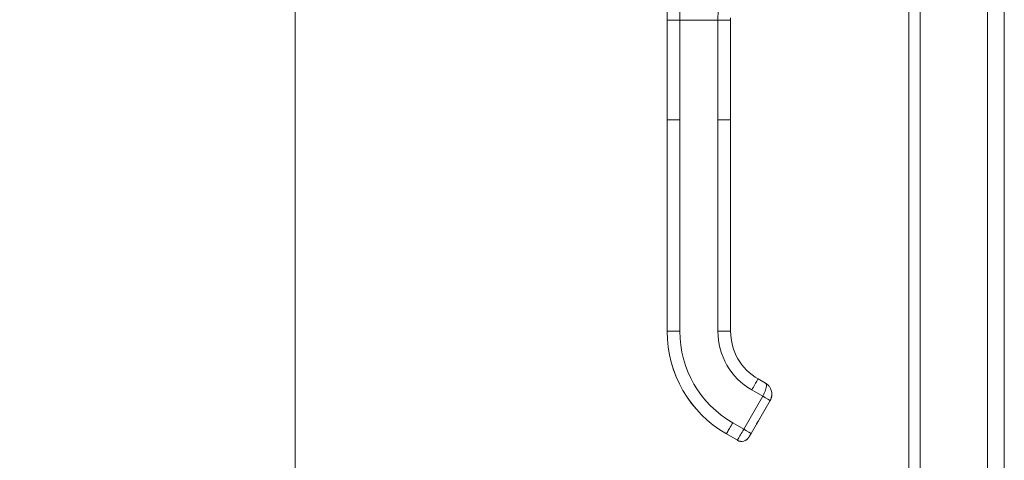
# Model space of a CAD drawing. Header units: inches. Extents: x 1 to 178, y 1 to 113.
# Tile 46 of 66: x 76.65 to 85.8, y 54.53 to 58.64. Entities that reach past the tile are written whole.
import ezdxf

# ---------------------------------------------------------------- set-up
doc = ezdxf.new("R2010")
doc.units = ezdxf.units.IN
doc.header["$LTSCALE"] = 10.666667
doc.header["$MEASUREMENT"] = 0
for name, color, linetype, lineweight in [('Dimension (ANSI)', 7, 'Continuous', 13), ('Visible (ANSI)', 7, 'Continuous', 13), ('Visible Narrow (ANSI)', 7, 'Continuous', 18)]:
    doc.layers.add(name, color=color, linetype=linetype, lineweight=lineweight)
doc.styles.add('Note Text (ANSI)', font='RomanS.shx')
doc.dimstyles.new('Default (ANSI)', dxfattribs={"dimscale": 10.666667, "dimtxt": 0.12, "dimasz": 0.098425, "dimexe": 0.125, "dimexo": 0.0625, "dimgap": 0.031496, "dimtad": 0, "dimtih": 1, "dimtoh": 1, "dimrnd": 1e-08, "dimzin": 0, "dimdsep": 46, "dimtxsty": 'Note Text (ANSI)', "dimcen": 0.09, "dimdle": 0.393701, "dimclrd": 256, "dimclre": 256, "dimclrt": 256, "dimadec": 0, "dimazin": 0, "dimtfac": 1, "dimtofl": 0, "dimtmove": 0, "dimatfit": 3, "dimfxl": 1, "dimtolj": 1, "dimtzin": 4, "dimlwd": -1, "dimlwe": -1, "dimarcsym": 0})

# ---------------------------------------------------------------- blocks, each defined once
blk = doc.blocks.new('*D16')
at = {"layer": 'Defpoints', "color": 0, "transparency": 16777216}
for p in [(79.2097, 75.9247), (85.0231, 75.9247), (85.0231, 46.1747)]:
    blk.add_point(p, dxfattribs=at)
at = {"layer": 'Dimension (ANSI)', "transparency": 16777216}
for p, q in [((84.3565, 75.9247), (77.8764, 75.9247)), ((79.2097, 74.8749), (79.2097, 62.0257)), ((79.2097, 47.2246), (79.2097, 60.0738)), ((84.3565, 46.1747), (77.8764, 46.1747))]:
    blk.add_line(p, q, dxfattribs=at)
for points in [[(79.0347, 74.8749), (79.3847, 74.8749), (79.2097, 75.9247)], [(79.0347, 47.2246), (79.3847, 47.2246), (79.2097, 46.1747)]]:
    blk.add_solid(points, dxfattribs=at)
at = {"layer": 'Dimension (ANSI)', "transparency": 16777216, "insert": (76.6497, 61.6897), "char_height": 1.28, "attachment_point": 1, "style": 'Note Text (ANSI)'}
blk.add_mtext('\\A1;29.75', dxfattribs=at)

msp = doc.modelspace()

# ---------------------------------------------------------------- linework, layer by layer
at = {"layer": 'Visible (ANSI)'}
for p, q in [((84.9179, 46.28), (84.9179, 75.8195)), ((85.6479, 75.8397), (85.6479, 46.2598)), ((82.669, 57.7036), (82.669, 58.6297)), ((83.2595, 58.5698), (83.2595, 58.6297)), ((83.2595, 57.9595), (83.2595, 58.5698)), ((83.2595, 57.8611), (83.2595, 57.9595)), ((83.2595, 57.7036), (83.2595, 57.8611)), ((82.669, 57.7036), (82.669, 55.7351)), ((83.2595, 57.2509), (83.2595, 57.7036)), ((83.2595, 57.2509), (83.2595, 57.1524)), ((83.2595, 56.5422), (83.2595, 57.1524)), ((83.2595, 56.5422), (83.2595, 56.4438)), ((83.2595, 55.8336), (83.2595, 56.4438)), ((83.2595, 55.8336), (83.2595, 55.7351)), ((82.669, 55.7351), (82.669, 55.7344)), ((83.5154, 55.2919), (83.5837, 55.2525)), ((83.6268, 55.0904), (83.4497, 54.7836)), ((83.518, 54.9026), (83.6268, 55.0912)), ((83.6268, 55.0908), (83.518, 54.9023)), ((83.2201, 54.7798), (83.3224, 54.7207))]:
    msp.add_line(p, q, dxfattribs=at)
msp.add_arc((83.3618, 54.7889), 0.0787, 239.99998, 329.99998, dxfattribs=at)
for centre, major_axis in [((83.7713, 55.7344), (-1.1024, 0)), ((83.7713, 55.7351), (-0.5118, 0))]:
    msp.add_ellipse(centre, major_axis=major_axis, ratio=0.999999, start_param=0, end_param=1.047198, dxfattribs=at)
for points in [[(83.5837, 55.2525), (83.5836, 55.2525), (83.5836, 55.2525), (83.5836, 55.2525)], [(83.5957, 55.2445), (83.5916, 55.2476), (83.5875, 55.2503), (83.5837, 55.2525)]]:
    msp.add_open_spline(points, degree=3, dxfattribs=at)
for points, knots in [([(83.5956, 55.2445), (83.602, 55.2397), (83.6082, 55.2341), (83.6143, 55.2271), (83.6149, 55.2264), (83.6155, 55.2256)], [0, 0, 0, 0, 0.06501873, 0.06501873, 0.07294893, 0.07294893, 0.07294893, 0.07294893]), ([(83.63, 55.2035), (83.628, 55.2073), (83.6259, 55.211), (83.6237, 55.2145), (83.6211, 55.2184), (83.6184, 55.2221), (83.6155, 55.2256)], [0.6002671, 0.6002671, 0.6002671, 0.6002671, 0.6666667, 0.6666667, 0.6666667, 0.7420288, 0.7420288, 0.7420288, 0.7420288]), ([(83.63, 55.2035), (83.6359, 55.1917), (83.64, 55.1786), (83.642, 55.1633), (83.6422, 55.1614), (83.6423, 55.1595)], [0, 0, 0, 0, 0.1048205, 0.1048205, 0.1196717, 0.1196717, 0.1196717, 0.1196717]), ([(83.6427, 55.1479), (83.6426, 55.1445), (83.6424, 55.1409), (83.642, 55.1372), (83.6412, 55.1295), (83.6395, 55.1212), (83.637, 55.1132), (83.6344, 55.1053), (83.631, 55.0977), (83.6268, 55.0904)], [0.7934664, 0.7934664, 0.7934664, 0.7934664, 0.8333333, 0.8333333, 0.8333333, 0.9166667, 0.9166667, 0.9166667, 1, 1, 1, 1]), ([(83.6268, 55.0908), (83.6289, 55.0944), (83.6308, 55.0981), (83.6341, 55.1056), (83.6356, 55.1094), (83.6382, 55.1173), (83.6392, 55.1213), (83.6409, 55.1293), (83.6416, 55.1334), (83.6424, 55.1407), (83.6426, 55.1438), (83.6426, 55.147)], [4.1887902, 4.1887902, 4.1887902, 4.1887902, 4.29351, 4.29351, 4.3982297, 4.3982297, 4.5029495, 4.5029495, 4.6076692, 4.6076692, 4.6881784, 4.6881784, 4.6881784, 4.6881784]), ([(83.6425, 55.1443), (83.6424, 55.1421), (83.6422, 55.14), (83.6416, 55.1338), (83.6409, 55.1297), (83.6392, 55.1216), (83.6382, 55.1177), (83.6356, 55.1098), (83.6341, 55.106), (83.6308, 55.0984), (83.6289, 55.0947), (83.6268, 55.0912)], [1.6213566, 1.6213566, 1.6213566, 1.6213566, 1.6755161, 1.6755161, 1.7802358, 1.7802358, 1.8849556, 1.8849556, 1.9896753, 1.9896753, 2.0943951, 2.0943951, 2.0943951, 2.0943951]), ([(83.6427, 55.1503), (83.6427, 55.151), (83.6427, 55.1517), (83.6426, 55.1524), (83.6426, 55.1548), (83.6425, 55.1571), (83.6423, 55.1595)], [0.3226436, 0.3226436, 0.3226436, 0.3226436, 0.33333333, 0.33333333, 0.33333333, 0.36844399, 0.36844399, 0.36844399, 0.36844399]), ([(83.518, 54.9026), (83.516, 54.8992), (83.514, 54.8957), (83.5102, 54.8892), (83.5084, 54.8861), (83.5053, 54.8806), (83.5039, 54.8782), (83.5017, 54.8743), (83.5008, 54.8728), (83.5, 54.8714), (83.4998, 54.8711), (83.4996, 54.8708), (83.4996, 54.8708), (83.4996, 54.8708)], [0, 0, 0, 0, 0.0304646, 0.0304646, 0.0603773, 0.0603773, 0.0903019, 0.0903019, 0.1201954, 0.1201954, 0.1348787, 0.1348787, 0.1406943, 0.1406943, 0.1406943, 0.1406943]), ([(83.518, 54.9023), (83.516, 54.8988), (83.514, 54.8953), (83.5102, 54.8888), (83.5084, 54.8857), (83.5053, 54.8803), (83.5039, 54.8778), (83.5017, 54.874), (83.5008, 54.8725), (83.5, 54.871), (83.4998, 54.8707), (83.4996, 54.8704), (83.4996, 54.8704), (83.4996, 54.8704)], [0, 0, 0, 0, 0.0304646, 0.0304646, 0.0603773, 0.0603773, 0.0903019, 0.0903019, 0.1201954, 0.1201954, 0.1348787, 0.1348787, 0.1406943, 0.1406943, 0.1406943, 0.1406943]), ([(83.4497, 54.7836), (83.4484, 54.7813), (83.4471, 54.7792), (83.446, 54.7771), (83.4448, 54.7751), (83.4437, 54.7732), (83.4427, 54.7714), (83.4417, 54.7697), (83.4408, 54.7682), (83.44, 54.7668), (83.4392, 54.7654), (83.4384, 54.7641), (83.4377, 54.7629), (83.437, 54.7617), (83.4364, 54.7605), (83.4357, 54.7594), (83.4351, 54.7584), (83.4345, 54.7574), (83.434, 54.7564), (83.4335, 54.7555), (83.433, 54.7547), (83.4325, 54.7539), (83.4321, 54.7531), (83.4316, 54.7524), (83.4313, 54.7517), (83.4309, 54.7511), (83.4306, 54.7505), (83.4304, 54.7501), (83.4301, 54.7497), (83.43, 54.7495), (83.43, 54.7495)], [0.0000126, 0.0000126, 0.0000126, 0.0000126, 0.1, 0.1, 0.1, 0.2, 0.2, 0.2, 0.3, 0.3, 0.3, 0.4, 0.4, 0.4, 0.5, 0.5, 0.5, 0.6, 0.6, 0.6, 0.7, 0.7, 0.7, 0.8, 0.8, 0.8, 0.9, 0.9, 0.9, 1, 1, 1, 1])]:
    msp.add_open_spline(points, degree=3, knots=knots, dxfattribs=at)
at = {"layer": 'Visible Narrow (ANSI)'}
for p, q in [((85.0231, 75.8397), (85.0231, 46.2598)), ((85.8041, 46.8733), (85.8041, 75.2262)), ((82.7871, 57.7038), (82.7871, 58.6299)), ((82.7871, 58.6299), (83.1414, 58.6299)), ((83.1414, 57.7038), (83.1414, 58.6299)), ((82.7871, 57.7038), (82.7871, 55.7353)), ((83.1414, 57.7038), (83.1414, 55.7353)), ((83.3815, 54.8238), (83.5587, 55.1307)), ((83.4564, 55.1897), (83.5587, 55.1307)), ((83.4497, 54.7844), (83.6268, 55.0912)), ((83.6268, 55.0904), (83.4497, 54.7836)), ((83.518, 54.9026), (83.6268, 55.0912)), ((83.6268, 55.0908), (83.518, 54.9023)), ((83.6268, 55.0908), (83.518, 54.9023)), ((83.518, 54.9019), (83.6268, 55.0905)), ((83.6268, 55.0912), (83.6268, 55.0912)), ((83.6268, 55.0912), (83.6268, 55.0912)), ((83.6268, 55.0908), (83.6268, 55.0908)), ((83.6268, 55.0905), (83.6268, 55.0904)), ((83.2792, 54.8829), (83.3815, 54.8238)), ((83.4995, 54.8703), (83.4995, 54.8705)), ((83.4995, 54.8699), (83.4995, 54.8702)), ((83.2201, 54.7805), (83.2201, 54.7798)), ((83.2201, 54.7805), (83.3224, 54.7214)), ((83.2201, 54.7798), (83.3224, 54.7207)), ((83.43, 54.7495), (83.43, 54.7502)), ((83.3224, 54.7207), (83.3224, 54.7214))]:
    msp.add_line(p, q, dxfattribs=at)
for centre, radius, start, end in [((83.5246, 55.1499), 0.0996, 46.99745, 47.00219), ((83.4835, 54.8795), 0.0185, 330.00002, 336.74674), ((83.4835, 54.8792), 0.0185, 330.00002, 336.74674), ((83.4835, 54.8798), 0.0185, 330.00002, 331.00099), ((83.4835, 54.8794), 0.0185, 330.00002, 331.00099), ((83.3618, 54.7896), 0.0787, 239.99998, 329.99871)]:
    msp.add_arc(centre, radius, start, end, dxfattribs=at)
for centre, major_axis, ratio, start_param, end_param in [((83.7713, 55.7351), (-1.1024, 0), 0.999999, 0, 1.047198), ((83.7713, 55.7353), (-0.9843, 0), 0.999999, 0, 1.047198), ((83.7713, 55.7353), (-0.6299, 0), 0.999999, 0, 1.047198), ((83.5586, 55.1306), (0.0682, -0.0394), 0.001099, 0.003051, 1.571393), ((83.5246, 55.1495), (0.1023, -0.0591), 1, 0, 0.509351), ((83.5246, 55.1499), (0.1181, -0.0029), 0.999999, 5.783797, 6.283185), ((83.5246, 55.1499), (0.1181, -0.003), 0.999999, 5.784986, 6.283185), ((83.5246, 55.1502), (0.1023, -0.0591), 1, 0, 0.473038), ((83.6108, 55.1001), (0.016, -0.0093), 0.001103, 0.000637, 0.134742), ((83.6108, 55.0997), (0.016, -0.0093), 0.001103, 0.000637, 0.134742), ((83.518, 54.9026), (-0.0185, -0.032), 0.000637, 4.711286, 6.282082), ((83.518, 54.9023), (-0.0185, -0.032), 0.000637, 6.282082, 7.852879), ((83.518, 54.9022), (-0.0185, -0.032), 0.000637, 4.711286, 6.282082), ((83.518, 54.902), (-0.0185, -0.032), 0.000637, 6.282082, 7.852879), ((83.502, 54.9115), (0.016, -0.0093), 0.001103, 0.000637, 0.134742), ((83.502, 54.9112), (0.016, -0.0093), 0.001103, 0.000637, 0.134742), ((83.502, 54.9119), (0.016, -0.0093), 0.001103, 0, 0.000637), ((83.502, 54.9115), (0.016, -0.0093), 0.001103, 0, 0.000637), ((83.3815, 54.8237), (0.0682, -0.0394), 0.001103, 0.000637, 1.571433)]:
    msp.add_ellipse(centre, major_axis=major_axis, ratio=ratio, start_param=start_param, end_param=end_param, dxfattribs=at)
for points, knots in [([(82.669, 58.6297), (82.669, 58.7298), (82.6719, 58.8309), (82.6754, 58.9378), (82.679, 59.0447), (82.683, 59.1576), (82.6859, 59.2751), (82.6888, 59.3924), (82.6906, 59.5144), (82.6928, 59.6499)], [0, 0, 0, 0, 0.3333333, 0.3333333, 0.3333333, 0.6666667, 0.6666667, 0.6666667, 0.9991713, 0.9991713, 0.9991713, 0.9991713]), ([(82.7871, 58.6299), (82.7871, 58.7187), (82.79, 58.8112), (82.796, 58.9095), (82.802, 59.0078), (82.8111, 59.1118), (82.8234, 59.2211), (82.8358, 59.3305), (82.8513, 59.4452), (82.8721, 59.5699)], [0, 0, 0, 0, 0.333333, 0.333333, 0.333333, 0.666667, 0.666667, 0.666667, 1, 1, 1, 1]), ([(83.1414, 58.6299), (83.1414, 58.6801), (83.1445, 58.7334), (83.151, 58.7893), (83.1575, 58.8453), (83.1675, 58.9039), (83.1811, 58.9656), (83.1947, 59.0274), (83.2119, 59.0923), (83.2322, 59.1601), (83.2525, 59.2279), (83.2758, 59.2985), (83.3024, 59.3747)], [0, 0, 0, 0, 0.25, 0.25, 0.25, 0.5, 0.5, 0.5, 0.75, 0.75, 0.75, 1, 1, 1, 1]), ([(83.1414, 58.6299), (83.1459, 58.6299), (83.1543, 58.6299), (83.1659, 58.6299), (83.1765, 58.6298), (83.1862, 58.6298), (83.1952, 58.6298), (83.2036, 58.6298), (83.2116, 58.6298), (83.2191, 58.6298), (83.2264, 58.6298), (83.2321, 58.6298), (83.2365, 58.6298), (83.2397, 58.6298), (83.2428, 58.6298), (83.2457, 58.6298), (83.2485, 58.6298), (83.251, 58.6298), (83.2534, 58.6298), (83.2554, 58.6297), (83.2571, 58.6297), (83.2589, 58.6297), (83.2595, 58.6297), (83.2595, 58.6297)], [0, 0, 0, 0, 0.0625, 0.125, 0.1875, 0.25, 0.3125, 0.375, 0.4375, 0.5, 0.5625, 0.625, 0.65625, 0.6875, 0.71875, 0.75, 0.78125, 0.8125, 0.84375, 0.875, 0.90625, 0.9375, 1, 1, 1, 1]), ([(82.7871, 57.7038), (82.782, 57.7038), (82.7773, 57.7038), (82.7728, 57.7038), (82.7683, 57.7038), (82.7641, 57.7038), (82.7601, 57.7038), (82.7561, 57.7038), (82.7524, 57.7038), (82.7488, 57.7038), (82.7453, 57.7038), (82.7419, 57.7038), (82.7387, 57.7038), (82.7355, 57.7038), (82.7324, 57.7038), (82.7295, 57.7038), (82.7266, 57.7038), (82.7238, 57.7038), (82.721, 57.7038), (82.7183, 57.7038), (82.7157, 57.7037), (82.7131, 57.7037), (82.7105, 57.7037), (82.708, 57.7037), (82.7056, 57.7037), (82.7031, 57.7037), (82.7007, 57.7037), (82.6983, 57.7037), (82.696, 57.7037), (82.6937, 57.7037), (82.6914, 57.7037), (82.6892, 57.7037), (82.687, 57.7037), (82.6849, 57.7037), (82.6828, 57.7037), (82.6808, 57.7037), (82.6789, 57.7037), (82.6771, 57.7037), (82.6754, 57.7037), (82.6739, 57.7037), (82.6725, 57.7037), (82.6712, 57.7037), (82.6703, 57.7037), (82.6695, 57.7036), (82.669, 57.7036), (82.669, 57.7036)], [0, 0, 0, 0, 0.066667, 0.066667, 0.066667, 0.133333, 0.133333, 0.133333, 0.2, 0.2, 0.2, 0.266667, 0.266667, 0.266667, 0.333333, 0.333333, 0.333333, 0.4, 0.4, 0.4, 0.466667, 0.466667, 0.466667, 0.533333, 0.533333, 0.533333, 0.6, 0.6, 0.6, 0.666667, 0.666667, 0.666667, 0.733333, 0.733333, 0.733333, 0.8, 0.8, 0.8, 0.866667, 0.866667, 0.866667, 0.933333, 0.933333, 0.933333, 1, 1, 1, 1]), ([(83.2595, 57.7036), (83.2595, 57.7036), (83.2591, 57.7036), (83.2584, 57.7036), (83.258, 57.7037), (83.2576, 57.7037), (83.2571, 57.7037), (83.2566, 57.7037), (83.256, 57.7037), (83.2554, 57.7037), (83.2547, 57.7037), (83.2541, 57.7037), (83.2533, 57.7037), (83.2526, 57.7037), (83.2518, 57.7037), (83.251, 57.7037), (83.2502, 57.7037), (83.2493, 57.7037), (83.2484, 57.7037), (83.2476, 57.7037), (83.2466, 57.7037), (83.2457, 57.7037), (83.2447, 57.7037), (83.2438, 57.7037), (83.2428, 57.7037), (83.2418, 57.7037), (83.2407, 57.7037), (83.2397, 57.7037), (83.2386, 57.7037), (83.2376, 57.7037), (83.2365, 57.7037), (83.2354, 57.7037), (83.2343, 57.7037), (83.2332, 57.7037), (83.231, 57.7037), (83.2287, 57.7037), (83.2263, 57.7037), (83.224, 57.7037), (83.2216, 57.7037), (83.2191, 57.7037), (83.2166, 57.7037), (83.2141, 57.7037), (83.2115, 57.7038), (83.2089, 57.7038), (83.2063, 57.7038), (83.2036, 57.7038), (83.2008, 57.7038), (83.198, 57.7038), (83.1951, 57.7038), (83.1922, 57.7038), (83.1892, 57.7038), (83.1861, 57.7038), (83.183, 57.7038), (83.1797, 57.7038), (83.1763, 57.7038), (83.173, 57.7038), (83.1694, 57.7038), (83.1657, 57.7038), (83.1621, 57.7038), (83.1582, 57.7038), (83.1542, 57.7038), (83.1501, 57.7038), (83.1459, 57.7038), (83.1414, 57.7038)], [0, 0, 0, 0, 0.0625, 0.0625, 0.0625, 0.09375, 0.09375, 0.09375, 0.125, 0.125, 0.125, 0.15625, 0.15625, 0.15625, 0.1875, 0.1875, 0.1875, 0.21875, 0.21875, 0.21875, 0.25, 0.25, 0.25, 0.28125, 0.28125, 0.28125, 0.3125, 0.3125, 0.3125, 0.34375, 0.34375, 0.34375, 0.375, 0.375, 0.375, 0.4375, 0.4375, 0.4375, 0.5, 0.5, 0.5, 0.5625, 0.5625, 0.5625, 0.625, 0.625, 0.625, 0.6875, 0.6875, 0.6875, 0.75, 0.75, 0.75, 0.8125, 0.8125, 0.8125, 0.875, 0.875, 0.875, 0.9375, 0.9375, 0.9375, 1, 1, 1, 1]), ([(83.5154, 55.2919), (83.5154, 55.2919), (83.5099, 55.2824), (83.4873, 55.2433), (83.4667, 55.2076), (83.4564, 55.1897)], [0.0006865, 0.0006865, 0.0006865, 0.0006865, 0.3333333, 0.6666667, 1, 1, 1, 1]), ([(83.5587, 55.1307), (83.5637, 55.1394), (83.5685, 55.1487), (83.5729, 55.158), (83.5772, 55.1674), (83.5812, 55.177), (83.5843, 55.1862), (83.5874, 55.1954), (83.5896, 55.2044), (83.591, 55.2122), (83.5924, 55.2201), (83.593, 55.2269), (83.5927, 55.2325), (83.5924, 55.2381), (83.5913, 55.2425), (83.5898, 55.2457), (83.5884, 55.2488), (83.5868, 55.2504), (83.5837, 55.2525)], [0.0000011, 0.0000011, 0.0000011, 0.0000011, 0.1666667, 0.1666667, 0.1666667, 0.3333333, 0.3333333, 0.3333333, 0.5, 0.5, 0.5, 0.6666667, 0.6666667, 0.6666667, 0.8333333, 0.8333333, 0.8333333, 0.9990724, 0.9990724, 0.9990724, 0.9990724]), ([(83.6268, 55.0912), (83.6318, 55.0998), (83.6358, 55.1093), (83.6386, 55.1196), (83.6412, 55.1293), (83.6427, 55.1398), (83.6427, 55.1503)], [0, 0, 0, 0, 0.1666667, 0.1666667, 0.1666667, 0.3226436, 0.3226436, 0.3226436, 0.3226436]), ([(83.3224, 54.7214), (83.3224, 54.7214), (83.3252, 54.7262), (83.3303, 54.7352), (83.3355, 54.7441), (83.343, 54.7572), (83.352, 54.7727), (83.3609, 54.7881), (83.3712, 54.806), (83.3815, 54.8238)], [0, 0, 0, 0, 0.333333, 0.333333, 0.333333, 0.666667, 0.666667, 0.666667, 1, 1, 1, 1]), ([(83.43, 54.7502), (83.43, 54.7502), (83.4301, 54.7505), (83.4304, 54.7509), (83.4306, 54.7513), (83.4309, 54.7518), (83.4313, 54.7525), (83.4317, 54.7531), (83.4321, 54.7539), (83.4325, 54.7547), (83.433, 54.7555), (83.4335, 54.7563), (83.434, 54.7573), (83.4346, 54.7582), (83.4352, 54.7592), (83.4358, 54.7603), (83.4364, 54.7614), (83.4371, 54.7625), (83.4378, 54.7638), (83.4385, 54.765), (83.4392, 54.7662), (83.44, 54.7676), (83.4408, 54.769), (83.4417, 54.7706), (83.4427, 54.7723), (83.4437, 54.774), (83.4448, 54.776), (83.446, 54.778), (83.4472, 54.78), (83.4484, 54.7821), (83.4497, 54.7844)], [0.0000126, 0.0000126, 0.0000126, 0.0000126, 0.1, 0.1, 0.1, 0.2, 0.2, 0.2, 0.3, 0.3, 0.3, 0.4, 0.4, 0.4, 0.5, 0.5, 0.5, 0.6, 0.6, 0.6, 0.7, 0.7, 0.7, 0.8, 0.8, 0.8, 0.9, 0.9, 0.9, 1, 1, 1, 1])]:
    msp.add_open_spline(points, degree=3, knots=knots, dxfattribs=at)
for points in [[(82.669, 58.6297), (82.669, 58.6297), (82.67, 58.6297), (82.6737, 58.6297), (82.6788, 58.6298), (82.6848, 58.6298), (82.6914, 58.6298), (82.6983, 58.6298), (82.7055, 58.6298), (82.713, 58.6298), (82.7209, 58.6298), (82.7294, 58.6298), (82.7386, 58.6298), (82.7486, 58.6298), (82.7599, 58.6299), (82.7725, 58.6299), (82.782, 58.6299), (82.7871, 58.6299)], [(83.2595, 58.6297), (83.2595, 58.6372), (83.2596, 58.6447), (83.2597, 58.6524)], [(82.7871, 55.7353), (82.7665, 55.7353), (82.7253, 55.7353), (82.68, 55.7352), (82.669, 55.7352), (82.669, 55.7351)], [(83.2595, 55.7351), (83.2595, 55.7352), (83.2485, 55.7352), (83.2032, 55.7353), (83.162, 55.7353), (83.1414, 55.7353)], [(83.2792, 54.8829), (83.2689, 54.865), (83.2483, 54.8293), (83.2257, 54.7901), (83.2201, 54.7805), (83.2201, 54.7805)]]:
    msp.add_open_spline(points, degree=3, dxfattribs=at)

# ---------------------------------------------------------------- dimensions: what is measured, and where the dimension line sits
at = {"layer": 'Dimension (ANSI)'}
dim = msp.add_linear_dim(base=(79.2097, 75.9247), p1=(85.0231, 46.1747), p2=(85.0231, 75.9247), angle=270, dimstyle='Default (ANSI)', override={"dimdec": 2, "dimtp": 0, "dimtm": 0, "dimtdec": 2, "dimatfit": 1}, dxfattribs=at)
dim.commit()
dim.dimension.update_dxf_attribs({"geometry": '*D16', "text_midpoint": (79.2097, 61.0497), "dimtype": 160})

doc.saveas('drawing.dxf')
